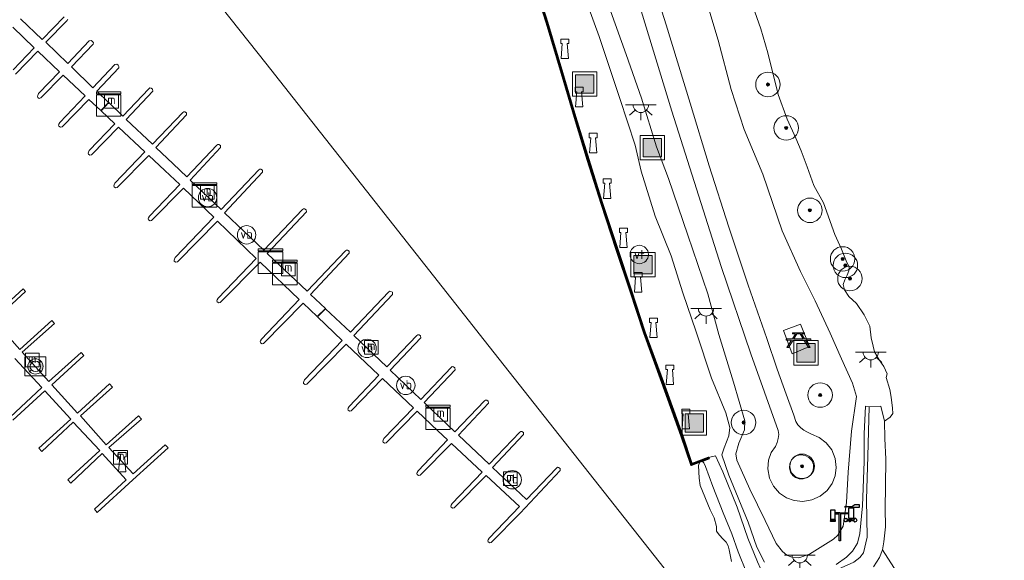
# Model space of a CAD drawing. Extents: x 196936 to 200438, y 361224 to 364196.
# Tile 113 of 256: x 198005 to 198165, y 363183 to 363271. Entities that reach past the tile are written whole.
import ezdxf
from ezdxf.enums import TextEntityAlignment as Align

# ---------------------------------------------------------------- set-up
doc = ezdxf.new("R2010")
doc.units = 0
for name, color, linetype, lineweight in [('B-ME-GK-KADEMUUR-GV', 150, 'Continuous', 35), ('B-ME-GR-BOOM-S', 90, 'Continuous', 25), ('B-ME-GR-GRAS-GV', 60, 'Continuous', 13), ('B-ME-GW-TALUD_KRUIN-G', 90, 'Continuous', 18), ('B-ME-GW-TALUD_TEEN-G', 90, 'Continuous', 18), ('B-ME-IE-MEUBILAIR_WATERWEGMEUBILAIR-S', 150, 'Continuous', 25), ('B-ME-IE-MEUBILAIR_WEGMEUBILAIR-S', 7, 'Continuous', 25), ('B-ME-KL-BRANDSTOF_LOCATIEPAAL-S', 40, 'Continuous', 25), ('B-ME-KW-KUNSTWERK_STEIGER-GV', 170, 'Continuous', 18), ('B-ME-OB-BEKLEDING_STEEN-GV', 30, 'Continuous', 18), ('B-ME-OB-BEKLEDING_STORTSTEEN-GV', 30, 'Continuous', 18), ('B-ME-OB-OEVERVOORZIENING-G', 7, 'Continuous', 18), ('B-ME-OG-WATER_HAVEN-GV', 170, 'Continuous', 18), ('B-ME-OG-WATER_RIVIER-GV', 130, 'Continuous', 18), ('B-ME-OG-WEG_PARKEERPLAATS_LAAD EN LOS-GV', 7, 'Continuous', 18), ('B-ME-VH-VERHARDING_STRAATBAKSTEEN-GV', 252, 'Continuous', 18), ('B-ME-VW-VERKEERSTEKEN_BORD-S', 7, 'Continuous', 25)]:
    doc.layers.add(name, color=color, linetype=linetype, lineweight=lineweight)
doc.styles.add('NLCS-ISO', font='NLCS-ISO.ttf')

# ---------------------------------------------------------------- blocks, each defined once
blk = doc.blocks.new('SIE-WEG_PICKNICKTAFEL-SO')
at = {"color": 0, "linetype": 'ByBlock', "lineweight": 18}
for points in [[(-0.89, -0.2), (-1.64, -1.4), (-1.88, -1.4), (-1.12, -0.2), (-2, -0.2), (-2, 0), (-1, 0), (-0.5, 0.8), (-1, 0.8), (-1, 1), (1, 1), (1, 0.8), (0.5, 0.8), (1, 0), (2, 0), (2, -0.2), (1.12, -0.2), (1.88, -1.4), (1.64, -1.4), (0.89, -0.2)], [(-0.76, 0), (0.76, 0), (0.26, 0.8), (-0.26, 0.8)]]:
    blk.add_lwpolyline(points, close=True, dxfattribs=at)
blk = doc.blocks.new('SGR-BOOM_01-SO')
at = {"linetype": 'ByBlock', "lineweight": 18}
h = blk.add_hatch(color=0, dxfattribs=at)
h.dxf.hatch_style = 1
edge = h.paths.add_edge_path()
edge.add_arc((0, 0), 0.25, 0, 360)
at = {"color": 0, "linetype": 'ByBlock', "lineweight": 18}
for radius in [2, 0.25]:
    blk.add_circle((0, 0), radius, dxfattribs=at)
blk = doc.blocks.new('SKL-DATA_KAST-SO')
at = {"color": 0, "linetype": 'ByBlock', "lineweight": 18}
for points in [[(-2, 2), (2, 2), (2, 1.68), (-2, 1.68)], [(-2, 1.52), (2, 1.52), (2, -2), (-2, -2)]]:
    blk.add_lwpolyline(points, close=True, dxfattribs=at)
blk = doc.blocks.new('SIE-WEERSTATION-SO')
for p, q in [((1.25, 0.83), (1.58, 0.83)), ((1.58, 0.9), (1.58, 1.16)), ((1.58, 0.57), (1.58, 0.83)), ((1.58, 0.83), (2.21, 0.83))]:
    blk.add_line(p, q)
for points in [[(1.84, 2.83), (1.84, 3.05), (1.03, 3.05), (1.03, 2.99), (0.76, 2.99), (0.9, 3.14), (1.04, 3.14), (1.04, 3.08), (1.97, 3.08), (2.45, 3.43), (3.12, 3.43), (3.12, 2.95), (1.94, 2.95), (1.94, 3.05), (1.89, 3.05), (1.89, 2.83)], [(0, 2.08), (-0.75, 2.08), (-0.75, 1.9), (-0.11, 1.9)], [(0.11, 1.9), (0.11, -2.5), (-0.11, -2.5), (-0.11, 1.9)], [(0, 2.08), (1.39, 2.08), (1.39, 1.9), (0.11, 1.9)], [(-0.81, 0.73), (-0.72, 0.63), (-1.55, 0.63), (-1.46, 0.73)], [(-0.82, 0.83), (-0.73, 0.73), (-1.54, 0.73), (-1.45, 0.83)], [(-0.83, 1.03), (-0.75, 0.93), (-1.53, 0.93), (-1.44, 1.03)], [(-0.83, 0.93), (-0.74, 0.83), (-1.53, 0.83), (-1.45, 0.93)], [(1.8, 0.9), (1.25, 0.9)], [(1.8, 1.16), (1.8, 0.9)], [(1.89, 1.16), (1.89, 0.9), (2.21, 0.9)]]:
    blk.add_lwpolyline(points)
for points in [[(-0.75, 2.5), (-1.52, 2.5), (-1.52, 1.03), (-0.75, 1.03)], [(1.39, 1.16), (2.3, 1.16), (2.3, 2.83), (1.39, 2.83)]]:
    blk.add_lwpolyline(points, close=True)
for radius in [0.301, 0.269]:
    blk.add_circle((0.95, 0.87), radius)
for centre, radius, start, end in [((1.44, 0.87), 0.331, 295.1403, 354.0594), ((1.44, 0.87), 0.331, 6.2443, 61.9052), ((2.51, 0.87), 0.301, 88.5175, 271.4825)]:
    blk.add_arc(centre, radius, start, end)
blk.add_ellipse((2.52, 0.87), major_axis=(0, 0.301), ratio=0.744681)
blk = doc.blocks.new('SIE-WATER_VERKLIKKER_TRANSPORTLEIDING-SO')
at = {"color": 0, "linetype": 'ByBlock', "lineweight": 18}
blk.add_circle((0, 0), 1.5, dxfattribs=at)
at = {"color": 0, "linetype": 'ByBlock', "lineweight": 18, "style": 'NLCS-ISO'}
blk.add_text('vt', height=1.5, dxfattribs=at).set_placement((0, 0), align=Align.MIDDLE_CENTER)
blk = doc.blocks.new('SIE-WEG_AFVALBAK-SO')
at = {"linetype": 'ByBlock', "lineweight": 18}
h = blk.add_hatch(color=0, dxfattribs=at)
h.dxf.hatch_style = 1
h.paths.add_polyline_path([(-1.5, -1.5), (1.5, -1.5), (1.5, 1.5), (-1.5, 1.5)])
at = {"color": 0, "linetype": 'ByBlock', "lineweight": 18}
for points in [[(-2, -2), (2, -2), (2, 2), (-2, 2)], [(-1.5, -1.5), (1.5, -1.5), (1.5, 1.5), (-1.5, 1.5)]]:
    blk.add_lwpolyline(points, close=True, dxfattribs=at)
blk = doc.blocks.new('SIE-WATER_BOLDER-SO')
at = {"color": 0, "linetype": 'ByBlock', "lineweight": 18}
blk.add_lwpolyline([(0.4, 0.87), (0.6, -1.59), (-0.6, -1.59), (-0.4, 0.87), (-0.65, 0.87), (-0.65, 1.59), (0.65, 1.59), (0.65, 0.87)], close=True, dxfattribs=at)
blk = doc.blocks.new('SIE-WATER_MEERPAAL-SO')
at = {"color": 0, "linetype": 'ByBlock', "lineweight": 18}
blk.add_lwpolyline([(-1.12, -1.12), (1.12, -1.12), (1.12, 1.12), (-1.12, 1.12)], close=True, dxfattribs=at)
at = {"color": 0, "linetype": 'ByBlock', "lineweight": 18, "style": 'NLCS-ISO'}
blk.add_text('m', height=1.5, dxfattribs=at).set_placement((0, 0.28), align=Align.MIDDLE_CENTER)
blk = doc.blocks.new('SKL-ET_OV_LICHTPUNT-SO')
at = {"color": 0, "linetype": 'ByBlock', "lineweight": 18}
for points in [[(-1.25, 0), (-2.5, 0)], [(1.25, 0), (2.5, 0)], [(-0.92, -0.85), (-1.83, -1.7)], [(0, -1.25), (0, -2.5)], [(0.92, -0.85), (1.83, -1.7)]]:
    blk.add_lwpolyline(points, dxfattribs=at)
blk.add_lwpolyline([(0, 0), (1.25, 0, -1), (-1.25, 0)], format="xyb", close=True, dxfattribs=at)
blk = doc.blocks.new('SOG-WATER_REDDINGSMIDDEL-SO')
at = {"linetype": 'ByBlock', "lineweight": 18}
h = blk.add_hatch(color=0, dxfattribs=at)
h.dxf.hatch_style = 1
h.paths.add_polyline_path([(1.25, 0, 0.187058), (0.92, 0.84), (0.63, 0.57, -0.187058), (0.85, 0, -0.187058), (0.63, -0.57), (0.92, -0.84, 0.187058)])
h.paths.add_polyline_path([(-0.63, 0.57), (-0.92, 0.84, 0.187058), (-1.25, 0, 0.187058), (-0.92, -0.84), (-0.63, -0.57, -0.187058), (-0.85, 0, -0.187058)])
at = {"color": 0, "linetype": 'ByBlock', "lineweight": 18}
blk.add_lwpolyline([(1.7, 1.55), (-1.7, 1.55), (-1.7, -1.55), (1.7, -1.55)], close=True, dxfattribs=at)
for points in [[(-0.63, 0.57), (-0.92, 0.84)], [(0.92, 0.84), (0.63, 0.57)], [(-0.63, -0.57), (-0.92, -0.84)], [(0.92, -0.84), (0.63, -0.57)]]:
    blk.add_lwpolyline(points, dxfattribs=at)
for radius in [1.25, 0.85]:
    blk.add_circle((0, 0), radius, dxfattribs=at)
blk = doc.blocks.new('SIE-WEG_PAAL_VERKEERSBORD-SO')
at = {"color": 0, "linetype": 'ByBlock', "lineweight": 18}
blk.add_circle((0, 0), 1.5, dxfattribs=at)
at = {"color": 0, "linetype": 'ByBlock', "lineweight": 18, "style": 'NLCS-ISO'}
blk.add_text('vb', height=1.5, dxfattribs=at).set_placement((0, 0.13), align=Align.MIDDLE_CENTER)

msp = doc.modelspace()

# ---------------------------------------------------------------- linework, layer by layer
at = {"layer": 'B-ME-GK-KADEMUUR-GV'}
msp.add_polyline3d([(198088.067, 363279.78, 14.906), (198090.874, 363270.941, 14.894), (198093.324, 363262.761, 14.894), (198095.431, 363255.562, 14.898), (198097.591, 363248.56, 14.914), (198099.777, 363241.526, 14.91), (198102.257, 363234.045, 14.902), (198104.504, 363227.266, 14.939), (198106.744, 363220.43, 14.894), (198109.702, 363212.333, 14.91), (198112.844, 363203.598, 14.91), (198114.398, 363198.984, 14.886), (198117.132, 363200.015, 14.939), (198117.202, 363199.827, 14.939), (198116.071, 363199.401, 14.474), (198115.717, 363199.268, 14.4), (198114.274, 363198.724, 14.4), (198112.656, 363203.532, 14.4), (198109.514, 363212.265, 14.4), (198106.554, 363220.364, 14.4), (198104.314, 363227.204, 14.4), (198102.067, 363233.983, 14.4), (198099.587, 363241.464, 14.4), (198097.399, 363248.5, 14.4), (198095.239, 363255.504, 14.4), (198093.132, 363262.705, 14.4), (198090.682, 363270.883, 14.4), (198087.877, 363279.716, 14.4)], dxfattribs=at)
at = {"layer": 'B-ME-GR-GRAS-GV'}
for points in [[(198104.956, 363276.817, 16.12), (198111.152, 363256.47, 16.152), (198119.18, 363231.127, 16.143), (198124.009, 363216.931, 16.129), (198128.442, 363204.415, 16.116), (198128.551, 363203.762, 16.103), (198128.464, 363203.069, 16.085), (198128.322, 363202.448, 16.094), (198128.018, 363201.815, 16.085), (198127.3, 363200.828, 16.078), (198126.874, 363199.559, 16.077), (198126.766, 363198.123, 16.078), (198127.048, 363196.649, 16.079), (198127.716, 363195.296, 16.082), (198128.689, 363194.199, 16.086), (198129.832, 363193.433, 16.09), (198131.066, 363192.983, 16.094), (198132.468, 363192.835, 16.099), (198133.936, 363193.063, 16.104), (198135.315, 363193.684, 16.108), (198136.459, 363194.631, 16.111), (198137.278, 363195.779, 16.113), (198137.759, 363197.001, 16.114), (198137.943, 363198.365, 16.114), (198137.767, 363199.82, 16.112), (198137.197, 363201.218, 16.109), (198136.28, 363202.406, 16.106), (198135.134, 363203.277, 16.102), (198133.901, 363203.8, 16.097), (198133.114, 363204.155, 16.137), (198132.67, 363204.435, 16.133), (198132.179, 363204.848, 16.137), (198131.695, 363205.325, 16.151), (198131.345, 363205.849, 16.164), (198130.996, 363206.884, 16.182), (198129.764, 363210.301, 16.205), (198128.297, 363214.386, 16.209), (198126.626, 363219.393, 16.254), (198123.566, 363228.092, 16.232), (198120.412, 363237.57, 16.205), (198117.195, 363247.568, 16.196), (198114.101, 363257.774, 16.187), (198110.184, 363270.578, 16.218), (198106.944, 363280.898, 16.187)], [(198125.075, 363182.951, 15.227), (198123.517, 363186.834, 15.276), (198121.758, 363191.912, 15.243), (198119.438, 363197.647, 15.239), (198118.277, 363200.28, 15.194), (198117.132, 363200.015, 14.939), (198114.398, 363198.984, 14.886), (198112.844, 363203.598, 14.91), (198109.702, 363212.333, 14.91), (198106.744, 363220.43, 14.894), (198104.504, 363227.266, 14.939), (198102.257, 363234.045, 14.902), (198099.777, 363241.526, 14.91), (198097.591, 363248.56, 14.914), (198095.431, 363255.562, 14.898), (198093.324, 363262.761, 14.894), (198090.874, 363270.941, 14.894), (198088.067, 363279.78, 14.906)], [(198096.416, 363276.614, 15.345), (198099.274, 363268.647, 15.313), (198102.652, 363258.536, 15.419), (198105.15, 363250.965, 15.469), (198106.132, 363246.687, 15.444), (198108.397, 363239.35, 15.428), (198111.033, 363232.874, 15.444), (198112.939, 363226.87, 15.44), (198115.089, 363220.484, 15.407), (198117.619, 363212.938, 15.415), (198119.922, 363207.293, 15.448), (198120.611, 363204.866, 15.477), (198120.411, 363203.516, 15.473), (198119.671, 363201.59, 15.374), (198119.288, 363200.41, 15.35), (198120.426, 363197.136, 15.321), (198123.551, 363189.427, 15.296), (198124.972, 363185.386, 15.288), (198126.212, 363182.918, 15.276)], [(198126.212, 363182.918, 15.276), (198124.972, 363185.386, 15.288), (198123.551, 363189.427, 15.296), (198120.426, 363197.136, 15.321), (198119.288, 363200.41, 15.35), (198119.671, 363201.59, 15.374), (198120.411, 363203.516, 15.473), (198120.611, 363204.866, 15.477), (198119.922, 363207.293, 15.448), (198117.619, 363212.938, 15.415), (198115.089, 363220.484, 15.407), (198112.939, 363226.87, 15.44), (198111.033, 363232.874, 15.444), (198108.397, 363239.35, 15.428), (198106.132, 363246.687, 15.444), (198105.15, 363250.965, 15.469), (198102.652, 363258.536, 15.419), (198099.274, 363268.647, 15.313), (198096.416, 363276.614, 15.345)], [(198123.732, 363275.383, 14.4), (198125.62, 363269.937, 14.4), (198126.761, 363265.99, 14.4), (198128.482, 363259.219, 14.4), (198129.936, 363255.203, 14.4), (198131.359, 363252.098, 14.4), (198132.239, 363250.027, 14.4), (198133.194, 363247.39, 14.4), (198134.304, 363244.354, 14.4), (198135.852, 363241.554, 14.4), (198137.687, 363236.378, 14.4), (198138.786, 363233.958, 14.4), (198139.659, 363231.829, 14.4), (198140.065, 363231.105, 14.4), (198140.011, 363230.439, 14.4), (198139.743, 363229.712, 14.4), (198139.361, 363228.999, 14.4), (198139.054, 363228.189, 14.4), (198139.298, 363227.339, 14.4), (198139.981, 363226.259, 14.4), (198141.215, 363225.137, 14.4), (198142.502, 363223.278, 14.4), (198143.411, 363221.437, 14.4), (198143.64, 363219.536, 14.4), (198143.966, 363218.178, 14.4), (198144.195, 363217.213, 14.4), (198144.914, 363215.952, 14.4), (198145.68, 363214.832, 14.4), (198146.233, 363213.65, 14.4), (198146.096, 363213.024, 14.4), (198146.67, 363211.079, 14.4), (198146.895, 363209.851, 14.4), (198147.106, 363208.04, 14.4), (198147.145, 363207.186, 14.4), (198146.744, 363206.564, 14.4), (198145.786, 363205.924, 14.4), (198145.221, 363208.354, 14.635), (198143.306, 363208.273, 15.309), (198142.7, 363208.343, 15.251), (198142.487, 363203.864, 15.3), (198142.504, 363199.356, 15.3), (198142.204, 363192.109, 15.255), (198141.779, 363187.569, 15.255), (198141.41, 363186.035, 15.255), (198140.602, 363184.733, 15.247), (198139.625, 363183.715, 15.263), (198137.928, 363182.553, 15.251)], [(198101.14, 363272.872, 15.768), (198103.685, 363265.715, 15.871), (198106.18, 363258.624, 15.895), (198108.656, 363250.687, 15.924), (198110.603, 363245.505, 15.928), (198113.731, 363236.26, 15.944), (198116.997, 363226.705, 16.002), (198118.819, 363220.078, 15.916), (198121.18, 363212.291, 15.879), (198123.014, 363205.983, 15.928), (198123.005, 363204.524, 15.94), (198122.057, 363202.336, 15.887), (198121.545, 363200.589, 15.854), (198121.71, 363199.575, 15.875), (198123.829, 363194.839, 15.895), (198126.34, 363189.731, 15.985), (198128.141, 363185.941, 16.006), (198129.146, 363184.645, 16.006), (198129.861, 363184.059, 16.01), (198130.777, 363183.68, 16.002), (198131.82, 363183.607, 16.006), (198133.589, 363184.202, 16.014), (198137.492, 363186.661, 16.026), (198138.219, 363187.329, 15.994), (198139.047, 363188.802, 15.944), (198139.59, 363192.648, 15.936), (198139.894, 363197.605, 15.944), (198140.447, 363204.312, 15.953), (198141.215, 363209.941, 15.858), (198140.581, 363212.095, 15.887), (198138.777, 363216.09, 15.92), (198136.969, 363220.291, 15.94), (198134.48, 363225.571, 16.084), (198132.098, 363230.311, 16.067), (198129.142, 363236.993, 15.985), (198125.981, 363246.214, 16.002), (198122.901, 363253.525, 16.059), (198120.801, 363260.041, 16.043), (198118.685, 363268.049, 15.977), (198116.836, 363274.241, 15.994)], [(198116.836, 363274.241, 15.994), (198118.685, 363268.049, 15.977), (198120.801, 363260.041, 16.043), (198122.901, 363253.525, 16.059), (198125.981, 363246.214, 16.002), (198129.142, 363236.993, 15.985), (198132.098, 363230.311, 16.067), (198134.48, 363225.571, 16.084), (198136.969, 363220.291, 15.94), (198138.777, 363216.09, 15.92), (198140.581, 363212.095, 15.887), (198141.215, 363209.941, 15.858), (198140.447, 363204.312, 15.953), (198139.894, 363197.605, 15.944), (198139.59, 363192.648, 15.936), (198139.047, 363188.802, 15.944), (198138.219, 363187.329, 15.994), (198137.492, 363186.661, 16.026), (198133.589, 363184.202, 16.014), (198131.82, 363183.607, 16.006), (198130.777, 363183.68, 16.002), (198129.861, 363184.059, 16.01), (198129.146, 363184.645, 16.006), (198128.141, 363185.941, 16.006), (198126.34, 363189.731, 15.985), (198123.829, 363194.839, 15.895), (198121.71, 363199.575, 15.875), (198121.545, 363200.589, 15.854), (198122.057, 363202.336, 15.887), (198123.005, 363204.524, 15.94), (198123.014, 363205.983, 15.928), (198121.18, 363212.291, 15.879), (198118.819, 363220.078, 15.916), (198116.997, 363226.705, 16.002), (198113.731, 363236.26, 15.944), (198110.603, 363245.505, 15.928), (198108.656, 363250.687, 15.924), (198106.18, 363258.624, 15.895), (198103.685, 363265.715, 15.871), (198101.14, 363272.872, 15.768)], [(198137.928, 363182.553, 15.251), (198139.625, 363183.715, 15.263), (198140.602, 363184.733, 15.247), (198141.41, 363186.035, 15.255), (198141.779, 363187.569, 15.255), (198142.204, 363192.109, 15.255), (198142.504, 363199.356, 15.3), (198142.487, 363203.864, 15.3), (198142.7, 363208.343, 15.251), (198143.306, 363208.273, 15.309), (198143.078, 363200.197, 15.284), (198142.858, 363193.115, 15.259), (198142.992, 363186.983, 15.19), (198142.378, 363184.427, 15.161), (198141.783, 363183.654, 15.136), (198140.81, 363182.899, 15.12)]]:
    msp.add_polyline3d(points, dxfattribs=at)
for points in [[(198129.362, 363220.695, 16.209), (198130.732, 363216.918, 16.242), (198133.575, 363218.083, 16.205), (198132.133, 363221.753, 16.185)], [(198133.237, 363196.716, 16.221), (198132.56, 363196.487, 16.226), (198131.882, 363196.505, 16.226), (198131.311, 363196.715, 16.224), (198130.861, 363197.057, 16.219), (198130.494, 363197.574, 16.211), (198130.301, 363198.241, 16.201), (198130.356, 363198.956, 16.19), (198130.649, 363199.586, 16.18), (198131.092, 363200.041, 16.172), (198131.588, 363200.31, 16.168), (198132.185, 363200.43, 16.165), (198132.858, 363200.344, 16.166), (198133.492, 363200.014, 16.17), (198133.963, 363199.487, 16.178), (198134.21, 363198.877, 16.187), (198134.251, 363198.296, 16.196), (198134.121, 363197.728, 16.205), (198133.784, 363197.164, 16.214)]]:
    msp.add_polyline3d(points, close=True, dxfattribs=at)
at = {"layer": 'B-ME-GW-TALUD_KRUIN-G'}
for points in [[(198116.836, 363274.241, 15.994), (198118.685, 363268.049, 15.977), (198120.801, 363260.041, 16.043), (198122.901, 363253.525, 16.059), (198125.981, 363246.214, 16.002), (198129.142, 363236.993, 15.985), (198132.098, 363230.311, 16.067), (198134.48, 363225.571, 16.084), (198136.969, 363220.291, 15.94), (198138.777, 363216.09, 15.92), (198140.581, 363212.095, 15.887), (198141.215, 363209.941, 15.858), (198140.447, 363204.312, 15.953), (198139.894, 363197.605, 15.944), (198139.59, 363192.648, 15.936), (198139.047, 363188.802, 15.944), (198138.219, 363187.329, 15.994), (198137.492, 363186.661, 16.026), (198133.589, 363184.202, 16.014), (198131.82, 363183.607, 16.006), (198130.777, 363183.68, 16.002), (198129.861, 363184.059, 16.01), (198129.146, 363184.645, 16.006), (198128.141, 363185.941, 16.006), (198126.34, 363189.731, 15.985), (198123.829, 363194.839, 15.895), (198121.71, 363199.575, 15.875), (198121.545, 363200.589, 15.854), (198122.057, 363202.336, 15.887), (198123.005, 363204.524, 15.94), (198123.014, 363205.983, 15.928), (198121.18, 363212.291, 15.879), (198118.819, 363220.078, 15.916), (198116.997, 363226.705, 16.002), (198113.731, 363236.26, 15.944), (198110.603, 363245.505, 15.928), (198108.656, 363250.687, 15.924), (198106.18, 363258.624, 15.895), (198103.685, 363265.715, 15.871), (198101.14, 363272.872, 15.768)], [(198142.7, 363208.343, 15.251), (198143.306, 363208.273, 15.309), (198143.078, 363200.197, 15.284), (198142.858, 363193.115, 15.259), (198142.992, 363186.983, 15.19), (198142.378, 363184.427, 15.161), (198141.783, 363183.654, 15.136), (198140.81, 363182.899, 15.12), (198134.582, 363180.143, 15.198), (198131.808, 363179.03, 15.161), (198130.454, 363178.967, 15.144), (198129.154, 363179.101, 15.149), (198127.845, 363179.851, 15.149), (198126.639, 363180.735, 15.161), (198125.611, 363181.859, 15.181), (198125.075, 363182.951, 15.227), (198123.517, 363186.834, 15.276), (198121.758, 363191.912, 15.243), (198119.438, 363197.647, 15.239), (198118.277, 363200.28, 15.194), (198117.132, 363200.015, 14.939)]]:
    msp.add_polyline3d(points, dxfattribs=at)
at = {"layer": 'B-ME-GW-TALUD_TEEN-G'}
for points in [[(198126.212, 363182.918, 15.276), (198124.972, 363185.386, 15.288), (198123.551, 363189.427, 15.296), (198120.426, 363197.136, 15.321), (198119.288, 363200.41, 15.35), (198119.671, 363201.59, 15.374), (198120.411, 363203.516, 15.473), (198120.611, 363204.866, 15.477), (198119.922, 363207.293, 15.448), (198117.619, 363212.938, 15.415), (198115.089, 363220.484, 15.407), (198112.939, 363226.87, 15.44), (198111.033, 363232.874, 15.444), (198108.397, 363239.35, 15.428), (198106.132, 363246.687, 15.444), (198105.15, 363250.965, 15.469), (198102.652, 363258.536, 15.419), (198099.274, 363268.647, 15.313), (198096.416, 363276.614, 15.345)], [(198142.7, 363208.343, 15.251), (198142.487, 363203.864, 15.3), (198142.504, 363199.356, 15.3), (198142.204, 363192.109, 15.255), (198141.779, 363187.569, 15.255), (198141.41, 363186.035, 15.255), (198140.602, 363184.733, 15.247), (198139.625, 363183.715, 15.263), (198137.928, 363182.553, 15.251)], [(198142.707, 363180.564, 14.4), (198138.462, 363178.727, 14.493), (198132.377, 363176.828, 14.509), (198130.187, 363176.781, 14.505), (198128.254, 363176.79, 14.509), (198127.01, 363177.386, 14.509), (198125.273, 363178.484, 14.501), (198124.412, 363179.325, 14.501), (198123.278, 363181.256, 14.505), (198121.94, 363184.59, 14.509), (198120.904, 363187.534, 14.509), (198119.523, 363190.99, 14.501), (198117.832, 363195.247, 14.48), (198116.602, 363198.509, 14.489), (198116.329, 363199.129, 14.476), (198116.071, 363199.401, 14.474)]]:
    msp.add_polyline3d(points, dxfattribs=at)
at = {"layer": 'B-ME-KW-KUNSTWERK_STEIGER-GV'}
for points in [[(198004.925, 363271.549, 14.871), (198008.496, 363268.194, 14.866), (198012.084, 363271.881, 14.877)], [(198003.769, 363263.234, 14.935), (198007.194, 363266.821, 14.902), (198003.672, 363270.192, 14.913)], [(198012.651, 363271.483, 14.877), (198012.537, 363271.297, 14.877), (198009.075, 363267.739, 14.866), (198012.648, 363264.257, 14.869), (198016.129, 363267.958, 14.871), (198016.484, 363268.04, 14.871), (198016.681, 363267.87, 14.869), (198016.832, 363267.633, 14.869), (198016.79, 363267.439, 14.866), (198013.233, 363263.711, 14.856), (198016.724, 363260.293, 14.851), (198020.31, 363264.108, 14.851), (198020.661, 363264.155, 14.851), (198020.842, 363264.005, 14.818), (198020.993, 363263.768, 14.815), (198020.966, 363263.553, 14.81), (198017.365, 363259.758, 14.82), (198019.293, 363257.916, 14.858), (198018.038, 363256.59, 14.9), (198016.09, 363258.415, 14.91), (198011.712, 363253.963, 14.929), (198011.466, 363253.902, 14.929), (198011.212, 363254.062, 14.929), (198011.163, 363254.252, 14.931), (198011.217, 363254.391, 14.931), (198011.361, 363254.666, 14.929), (198015.486, 363258.986, 14.889), (198011.903, 363262.369, 14.913), (198008.241, 363258.645, 14.929), (198007.995, 363258.584, 14.929), (198007.741, 363258.744, 14.929), (198007.692, 363258.934, 14.931), (198007.746, 363259.073, 14.931), (198007.89, 363259.348, 14.929), (198011.309, 363262.929, 14.896), (198007.784, 363266.257, 14.919), (198004.12, 363262.531, 14.935)], [(198000.142, 363222.804, 14.771), (198005.356, 363227.529, 14.783), (198005.752, 363227.061, 14.788), (198000.594, 363222.347, 14.768), (198004.816, 363217.615, 14.771), (198010.065, 363222.335, 14.765), (198010.461, 363221.867, 14.768), (198005.216, 363217.182, 14.771), (198009.561, 363212.416, 14.765), (198014.806, 363217.101, 14.768), (198015.253, 363216.608, 14.771), (198010.055, 363211.863, 14.765), (198014.254, 363207.242, 14.765), (198019.437, 363212.008, 14.776), (198019.951, 363211.47, 14.768), (198014.706, 363206.785, 14.765), (198018.927, 363202.054, 14.771), (198024.181, 363206.811, 14.791), (198024.675, 363206.257, 14.783), (198019.363, 363201.618, 14.781), (198023.312, 363197.319, 14.799), (198028.526, 363202.044, 14.781), (198029.029, 363201.563, 14.788), (198023.267, 363196.336, 14.793), (198017.444, 363191.028, 14.778), (198017.01, 363191.573, 14.771), (198022.187, 363196.338, 14.789), (198018.263, 363200.66, 14.771), (198013.162, 363195.789, 14.773), (198012.655, 363196.331, 14.781), (198017.868, 363201.133, 14.761), (198013.538, 363205.765, 14.755), (198008.398, 363200.965, 14.758), (198007.909, 363201.525, 14.766), (198013.124, 363206.256, 14.755), (198008.901, 363210.856, 14.755), (198003.706, 363206.108, 14.761)], [(198003.255, 363206.598, 14.758), (198008.395, 363211.398, 14.755), (198004.041, 363216.156, 14.761)]]:
    msp.add_polyline3d(points, dxfattribs=at)
for points in [[(198026.513, 363259.764, 14.936), (198022.185, 363255.156, 14.96), (198026.464, 363251.095, 14.91), (198031.397, 363256.275, 14.942), (198031.559, 363256.401, 14.944), (198031.739, 363256.378, 14.947), (198031.994, 363256.218, 14.947), (198032.025, 363255.885, 14.947), (198027.026, 363250.562, 14.975), (198029.823, 363247.907, 14.957), (198032.051, 363245.792, 14.943), (198036.944, 363250.929, 14.975), (198037.106, 363251.055, 14.977), (198037.286, 363251.032, 14.98), (198037.541, 363250.872, 14.98), (198037.572, 363250.539, 14.98), (198032.613, 363245.259, 15.007), (198037.64, 363240.459, 14.894), (198043.793, 363246.919, 14.934), (198043.955, 363247.045, 14.936), (198044.135, 363247.022, 14.939), (198044.39, 363246.862, 14.939), (198044.421, 363246.529, 14.939), (198038.21, 363239.916, 14.973), (198044.595, 363233.819, 14.875), (198050.919, 363240.459, 14.916), (198051.081, 363240.585, 14.918), (198051.261, 363240.562, 14.921), (198051.516, 363240.402, 14.921), (198051.547, 363240.069, 14.921), (198045.168, 363233.277, 14.956), (198051.659, 363227.133, 14.86), (198057.917, 363233.704, 14.901), (198058.079, 363233.83, 14.903), (198058.259, 363233.807, 14.906), (198058.514, 363233.647, 14.906), (198058.545, 363233.314, 14.906), (198052.232, 363226.592, 14.941), (198054.654, 363224.3, 14.911), (198053.326, 363222.974, 14.904), (198051.027, 363225.163, 14.913), (198044.58, 363218.607, 14.942), (198044.334, 363218.546, 14.942), (198044.08, 363218.706, 14.942), (198044.031, 363218.896, 14.944), (198044.085, 363219.035, 14.944), (198044.229, 363219.31, 14.942), (198050.394, 363225.766, 14.882), (198043.989, 363231.866, 14.908), (198037.496, 363225.263, 14.937), (198037.25, 363225.202, 14.937), (198036.996, 363225.362, 14.937), (198036.947, 363225.552, 14.939), (198037.001, 363225.691, 14.939), (198037.145, 363225.966, 14.937), (198043.36, 363232.475, 14.877), (198037.075, 363238.57, 14.903), (198030.521, 363231.905, 14.932), (198030.275, 363231.844, 14.932), (198030.021, 363232.004, 14.932), (198029.972, 363232.194, 14.934), (198030.026, 363232.333, 14.934), (198030.17, 363232.608, 14.932), (198036.446, 363239.18, 14.871), (198031.526, 363243.952, 14.912), (198026.302, 363238.64, 14.935), (198026.056, 363238.579, 14.935), (198025.802, 363238.739, 14.935), (198025.753, 363238.929, 14.937), (198025.807, 363239.068, 14.937), (198025.951, 363239.343, 14.935), (198030.908, 363244.534, 14.887), (198028.471, 363246.817, 14.898), (198025.846, 363249.276, 14.909), (198020.688, 363244.031, 14.932), (198020.442, 363243.97, 14.932), (198020.188, 363244.13, 14.932), (198020.139, 363244.32, 14.934), (198020.193, 363244.459, 14.934), (198020.337, 363244.734, 14.932), (198025.227, 363249.855, 14.885), (198020.94, 363253.872, 14.909), (198016.512, 363249.369, 14.929), (198016.266, 363249.308, 14.929), (198016.012, 363249.468, 14.929), (198015.963, 363249.658, 14.931), (198016.017, 363249.797, 14.931), (198016.161, 363250.072, 14.929), (198020.333, 363254.441, 14.889), (198018.075, 363256.556, 14.9), (198019.329, 363257.882, 14.858), (198021.628, 363255.685, 14.903), (198025.885, 363260.154, 14.931), (198026.047, 363260.28, 14.933), (198026.227, 363260.257, 14.936), (198026.482, 363260.097, 14.936)], [(198065.603, 363226.606, 14.906), (198059.303, 363219.898, 14.941), (198064.676, 363214.764, 14.869), (198069.57, 363219.903, 14.901), (198069.732, 363220.029, 14.903), (198069.912, 363220.006, 14.906), (198070.167, 363219.846, 14.906), (198070.198, 363219.513, 14.906), (198065.236, 363214.229, 14.933), (198070.204, 363209.482, 14.862), (198075.171, 363214.697, 14.895), (198075.333, 363214.823, 14.897), (198075.513, 363214.8, 14.9), (198075.768, 363214.64, 14.9), (198075.799, 363214.307, 14.9), (198070.764, 363208.946, 14.928), (198075.775, 363204.158, 14.858), (198080.612, 363209.236, 14.89), (198080.774, 363209.362, 14.892), (198080.954, 363209.339, 14.895), (198081.209, 363209.179, 14.895), (198081.24, 363208.846, 14.895), (198076.335, 363203.623, 14.922), (198081.344, 363198.884, 14.844), (198086.334, 363204.123, 14.877), (198086.496, 363204.249, 14.879), (198086.676, 363204.226, 14.882), (198086.931, 363204.066, 14.882), (198086.962, 363203.733, 14.882), (198081.908, 363198.351, 14.91), (198087.424, 363193.134, 14.848), (198092.311, 363198.265, 14.88), (198092.473, 363198.391, 14.882), (198092.653, 363198.368, 14.885), (198092.908, 363198.208, 14.885), (198092.939, 363197.875, 14.885), (198086.409, 363190.922, 14.921), (198081.687, 363186.12, 14.942), (198081.441, 363186.059, 14.942), (198081.187, 363186.219, 14.942), (198081.138, 363186.409, 14.944), (198081.192, 363186.548, 14.944), (198081.336, 363186.823, 14.942), (198086.281, 363191.989, 14.848), (198080.84, 363197.046, 14.917), (198075.648, 363191.766, 14.94), (198075.402, 363191.705, 14.94), (198075.148, 363191.865, 14.94), (198075.099, 363192.055, 14.942), (198075.153, 363192.194, 14.942), (198075.297, 363192.469, 14.94), (198080.219, 363197.623, 14.892), (198075.195, 363202.293, 14.917), (198070.101, 363197.113, 14.94), (198069.855, 363197.052, 14.94), (198069.601, 363197.212, 14.94), (198069.552, 363197.402, 14.942), (198069.606, 363197.541, 14.942), (198069.75, 363197.816, 14.94), (198074.575, 363202.869, 14.893), (198072.97, 363204.361, 14.848), (198069.611, 363207.539, 14.917), (198064.545, 363202.387, 14.94), (198064.299, 363202.326, 14.94), (198064.045, 363202.486, 14.94), (198063.996, 363202.676, 14.942), (198064.05, 363202.815, 14.942), (198064.194, 363203.09, 14.94), (198068.997, 363208.12, 14.894), (198063.967, 363212.878, 14.889), (198058.856, 363207.623, 14.94), (198058.61, 363207.562, 14.94), (198058.356, 363207.722, 14.94), (198058.307, 363207.912, 14.942), (198058.361, 363208.051, 14.942), (198058.505, 363208.326, 14.94), (198063.381, 363213.432, 14.892), (198058.041, 363218.484, 14.916), (198051.606, 363211.94, 14.945), (198051.36, 363211.879, 14.945), (198051.106, 363212.039, 14.945), (198051.057, 363212.229, 14.947), (198051.111, 363212.368, 14.947), (198051.255, 363212.643, 14.945), (198057.408, 363219.087, 14.886), (198053.362, 363222.94, 14.903), (198054.69, 363224.265, 14.911), (198058.731, 363220.44, 14.86), (198064.975, 363226.996, 14.901), (198065.137, 363227.122, 14.903), (198065.317, 363227.099, 14.906), (198065.572, 363226.939, 14.906)]]:
    msp.add_polyline3d(points, close=True, dxfattribs=at)
at = {"layer": 'B-ME-OB-BEKLEDING_STEEN-GV'}
for points in [[(198140.81, 363182.899, 15.12), (198141.783, 363183.654, 15.136), (198142.378, 363184.427, 15.161), (198142.992, 363186.983, 15.19), (198142.858, 363193.115, 15.259), (198143.078, 363200.197, 15.284), (198143.306, 363208.273, 15.309), (198145.221, 363208.354, 14.635), (198145.786, 363205.924, 14.4), (198145.866, 363203.076, 14.4), (198146.028, 363199.72, 14.4), (198145.97, 363195.309, 14.4), (198145.923, 363191.687, 14.4), (198145.956, 363188.698, 14.4), (198145.676, 363186.247, 14.4), (198145.484, 363184.954, 14.4), (198144.971, 363183.673, 14.4), (198144.019, 363182.155, 14.4)], [(198123.278, 363181.256, 14.505), (198121.94, 363184.59, 14.509), (198120.904, 363187.534, 14.509), (198119.523, 363190.99, 14.501), (198117.832, 363195.247, 14.48), (198116.602, 363198.509, 14.489), (198116.329, 363199.129, 14.476), (198116.071, 363199.401, 14.474), (198117.202, 363199.827, 14.939), (198117.132, 363200.015, 14.939), (198118.277, 363200.28, 15.194), (198119.438, 363197.647, 15.239), (198121.758, 363191.912, 15.243), (198123.517, 363186.834, 15.276), (198125.075, 363182.951, 15.227)]]:
    msp.add_polyline3d(points, dxfattribs=at)
at = {"layer": 'B-ME-OB-BEKLEDING_STORTSTEEN-GV'}
msp.add_polyline3d([(198120.88, 363183.029, 14.4), (198120.504, 363184.919, 14.4), (198120.321, 363185.557, 14.4), (198119.991, 363186.184, 14.4), (198119.498, 363186.685, 14.4), (198118.854, 363187.38, 14.4), (198118.433, 363187.989, 14.4), (198118.413, 363188.753, 14.4), (198118.036, 363190.175, 14.4), (198117.407, 363191.454, 14.4), (198115.741, 363195.409, 14.4), (198115.598, 363196.597, 14.4), (198115.493, 363198.688, 14.4), (198115.717, 363199.268, 14.4), (198116.071, 363199.401, 14.474), (198116.329, 363199.129, 14.476), (198116.602, 363198.509, 14.489), (198117.832, 363195.247, 14.48), (198119.523, 363190.99, 14.501), (198120.904, 363187.534, 14.509), (198121.94, 363184.59, 14.509), (198123.278, 363181.256, 14.505)], dxfattribs=at)
at = {"layer": 'B-ME-OB-OEVERVOORZIENING-G'}
for points in [[(198115.717, 363199.268, 14.4), (198114.274, 363198.724, 14.4), (198112.656, 363203.532, 14.4), (198109.514, 363212.265, 14.4), (198106.554, 363220.364, 14.4), (198104.314, 363227.204, 14.4), (198102.067, 363233.983, 14.4), (198099.587, 363241.464, 14.4), (198097.399, 363248.5, 14.4), (198095.239, 363255.504, 14.4), (198093.132, 363262.705, 14.4), (198090.682, 363270.883, 14.4), (198087.877, 363279.716, 14.4)], [(198115.717, 363199.268, 14.4), (198116.071, 363199.401, 14.474), (198117.202, 363199.827, 14.939), (198117.132, 363200.015, 14.939), (198114.398, 363198.984, 14.886), (198112.844, 363203.598, 14.91), (198109.702, 363212.333, 14.91), (198106.744, 363220.43, 14.894), (198104.504, 363227.266, 14.939), (198102.257, 363234.045, 14.902), (198099.777, 363241.526, 14.91), (198097.591, 363248.56, 14.914), (198095.431, 363255.562, 14.898), (198093.324, 363262.761, 14.894), (198090.874, 363270.941, 14.894), (198088.067, 363279.78, 14.906)], [(198123.732, 363275.383, 14.4), (198125.62, 363269.937, 14.4), (198126.761, 363265.99, 14.4), (198128.482, 363259.219, 14.4), (198129.936, 363255.203, 14.4), (198131.359, 363252.098, 14.4), (198132.239, 363250.027, 14.4), (198133.194, 363247.39, 14.4), (198134.304, 363244.354, 14.4), (198135.852, 363241.554, 14.4), (198137.687, 363236.378, 14.4), (198138.786, 363233.958, 14.4), (198139.659, 363231.829, 14.4), (198140.065, 363231.105, 14.4), (198140.011, 363230.439, 14.4), (198139.743, 363229.712, 14.4), (198139.361, 363228.999, 14.4), (198139.054, 363228.189, 14.4), (198139.298, 363227.339, 14.4), (198139.981, 363226.259, 14.4), (198141.215, 363225.137, 14.4), (198142.502, 363223.278, 14.4), (198143.411, 363221.437, 14.4), (198143.64, 363219.536, 14.4), (198143.966, 363218.178, 14.4), (198144.195, 363217.213, 14.4), (198144.914, 363215.952, 14.4), (198145.68, 363214.832, 14.4), (198146.233, 363213.65, 14.4), (198146.096, 363213.024, 14.4), (198146.67, 363211.079, 14.4), (198146.895, 363209.851, 14.4), (198147.106, 363208.04, 14.4), (198147.145, 363207.186, 14.4), (198146.744, 363206.564, 14.4), (198145.786, 363205.924, 14.4), (198145.866, 363203.076, 14.4), (198146.028, 363199.72, 14.4), (198145.97, 363195.309, 14.4), (198145.923, 363191.687, 14.4), (198145.956, 363188.698, 14.4), (198145.676, 363186.247, 14.4), (198145.484, 363184.954, 14.4)], [(198120.88, 363183.029, 14.4), (198120.504, 363184.919, 14.4), (198120.321, 363185.557, 14.4), (198119.991, 363186.184, 14.4), (198119.498, 363186.685, 14.4), (198118.854, 363187.38, 14.4), (198118.433, 363187.989, 14.4), (198118.413, 363188.753, 14.4), (198118.036, 363190.175, 14.4), (198117.407, 363191.454, 14.4), (198115.741, 363195.409, 14.4), (198115.598, 363196.597, 14.4), (198115.493, 363198.688, 14.4), (198115.717, 363199.268, 14.4)], [(198145.484, 363184.954, 14.4), (198144.971, 363183.673, 14.4), (198144.019, 363182.155, 14.4)]]:
    msp.add_polyline3d(points, dxfattribs=at)
at = {"layer": 'B-ME-OG-WATER_HAVEN-GV'}
for points in [[(197997.915, 363303.613, 14.4), (198007.304, 363311.527, 14.4), (198007.589, 363311.767, 14.4), (198026.614, 363287.482, 14.4), (198024.379, 363284.965, 14.4), (198023.288, 363283.796, 14.4), (198022.507, 363282.351, 14.4), (198022.258, 363281.384, 14.4), (198022.352, 363279.393, 14.4), (198022.897, 363277.818, 14.4), (198023.468, 363276.874, 14.4), (198024.651, 363275.89, 14.4), (198026.004, 363275.103, 14.4), (198027.709, 363274.942, 14.4), (198028.802, 363275.113, 14.4), (198030.878, 363276.177, 14.4), (198032.403, 363277.618, 14.4), (198033.424, 363278.897, 14.4), (198044.935, 363264.316, 14.4), (198065.82, 363237.816, 14.4), (198078.724, 363221.441, 14.4), (198079.742, 363220.149, 14.4), (198140.871, 363142.67, 14.4)], [(198140.871, 363142.67, 14.4), (198079.742, 363220.149, 14.4), (198078.724, 363221.441, 14.4), (198065.82, 363237.816, 14.4), (198044.935, 363264.316, 14.4), (198033.424, 363278.897, 14.4)], [(198087.877, 363279.716, 14.4), (198090.682, 363270.883, 14.4), (198093.132, 363262.705, 14.4), (198095.239, 363255.504, 14.4), (198097.399, 363248.5, 14.4), (198099.587, 363241.464, 14.4), (198102.067, 363233.983, 14.4), (198104.314, 363227.204, 14.4), (198106.554, 363220.364, 14.4), (198109.514, 363212.265, 14.4), (198112.656, 363203.532, 14.4), (198114.274, 363198.724, 14.4), (198115.717, 363199.268, 14.4), (198115.493, 363198.688, 14.4), (198115.598, 363196.597, 14.4), (198115.741, 363195.409, 14.4), (198117.407, 363191.454, 14.4), (198118.036, 363190.175, 14.4), (198118.413, 363188.753, 14.4), (198118.433, 363187.989, 14.4), (198118.854, 363187.38, 14.4), (198119.498, 363186.685, 14.4), (198119.991, 363186.184, 14.4), (198120.321, 363185.557, 14.4), (198120.504, 363184.919, 14.4), (198120.88, 363183.029, 14.4)], [(198144.019, 363182.155, 14.4), (198144.971, 363183.673, 14.4), (198145.484, 363184.954, 14.4), (198165.335, 363154.06, 14.4)]]:
    msp.add_polyline3d(points, dxfattribs=at)
at = {"layer": 'B-ME-OG-WATER_RIVIER-GV'}
msp.add_polyline3d([(198165.335, 363154.06, 14.4), (198145.484, 363184.954, 14.4), (198145.676, 363186.247, 14.4), (198145.956, 363188.698, 14.4), (198145.923, 363191.687, 14.4), (198145.97, 363195.309, 14.4), (198146.028, 363199.72, 14.4), (198145.866, 363203.076, 14.4), (198145.786, 363205.924, 14.4), (198146.744, 363206.564, 14.4), (198147.145, 363207.186, 14.4), (198147.106, 363208.04, 14.4), (198146.895, 363209.851, 14.4), (198146.67, 363211.079, 14.4), (198146.096, 363213.024, 14.4), (198146.233, 363213.65, 14.4), (198145.68, 363214.832, 14.4), (198144.914, 363215.952, 14.4), (198144.195, 363217.213, 14.4), (198143.966, 363218.178, 14.4), (198143.64, 363219.536, 14.4), (198143.411, 363221.437, 14.4), (198142.502, 363223.278, 14.4), (198141.215, 363225.137, 14.4), (198139.981, 363226.259, 14.4), (198139.298, 363227.339, 14.4), (198139.054, 363228.189, 14.4), (198139.361, 363228.999, 14.4), (198139.743, 363229.712, 14.4), (198140.011, 363230.439, 14.4), (198140.065, 363231.105, 14.4), (198139.659, 363231.829, 14.4), (198138.786, 363233.958, 14.4), (198137.687, 363236.378, 14.4), (198135.852, 363241.554, 14.4), (198134.304, 363244.354, 14.4), (198133.194, 363247.39, 14.4), (198132.239, 363250.027, 14.4), (198131.359, 363252.098, 14.4), (198129.936, 363255.203, 14.4), (198128.482, 363259.219, 14.4), (198126.761, 363265.99, 14.4), (198125.62, 363269.937, 14.4), (198123.732, 363275.383, 14.4)], dxfattribs=at)
at = {"layer": 'B-ME-OG-WEG_PARKEERPLAATS_LAAD EN LOS-GV'}
msp.add_polyline3d([(198106.944, 363280.898, 16.187), (198110.184, 363270.578, 16.218), (198114.101, 363257.774, 16.187), (198117.195, 363247.568, 16.196), (198120.412, 363237.57, 16.205), (198123.566, 363228.092, 16.232), (198126.626, 363219.393, 16.254), (198128.297, 363214.386, 16.209), (198129.764, 363210.301, 16.205), (198130.996, 363206.884, 16.182), (198131.345, 363205.849, 16.164), (198131.695, 363205.325, 16.151), (198132.179, 363204.848, 16.137), (198132.67, 363204.435, 16.133), (198133.114, 363204.155, 16.137), (198133.901, 363203.8, 16.097), (198135.134, 363203.277, 16.102), (198136.28, 363202.406, 16.106), (198137.197, 363201.218, 16.109), (198137.767, 363199.82, 16.112), (198137.943, 363198.365, 16.114), (198137.759, 363197.001, 16.114), (198137.278, 363195.779, 16.113), (198136.459, 363194.631, 16.111), (198135.315, 363193.684, 16.108), (198133.936, 363193.063, 16.104), (198132.468, 363192.835, 16.099), (198131.066, 363192.983, 16.094), (198129.832, 363193.433, 16.09), (198128.689, 363194.199, 16.086), (198127.716, 363195.296, 16.082), (198127.048, 363196.649, 16.079), (198126.766, 363198.123, 16.078), (198126.874, 363199.559, 16.077), (198127.3, 363200.828, 16.078), (198128.018, 363201.815, 16.085), (198128.322, 363202.448, 16.094), (198128.464, 363203.069, 16.085), (198128.551, 363203.762, 16.103), (198128.442, 363204.415, 16.116), (198124.009, 363216.931, 16.129), (198119.18, 363231.127, 16.143), (198111.152, 363256.47, 16.152), (198104.956, 363276.817, 16.12)], dxfattribs=at)
msp.add_polyline3d([(198131.882, 363196.505, 16.226), (198132.56, 363196.487, 16.226), (198133.237, 363196.716, 16.221), (198133.784, 363197.164, 16.214), (198134.121, 363197.728, 16.205), (198134.251, 363198.296, 16.196), (198134.21, 363198.877, 16.187), (198133.963, 363199.487, 16.178), (198133.492, 363200.014, 16.17), (198132.858, 363200.344, 16.166), (198132.185, 363200.43, 16.165), (198131.588, 363200.31, 16.168), (198131.092, 363200.041, 16.172), (198130.649, 363199.586, 16.18), (198130.356, 363198.956, 16.19), (198130.301, 363198.241, 16.201), (198130.494, 363197.574, 16.211), (198130.861, 363197.057, 16.219), (198131.311, 363196.715, 16.224)], close=True, dxfattribs=at)
at = {"layer": 'B-ME-VH-VERHARDING_STRAATBAKSTEEN-GV'}
msp.add_polyline3d([(198133.575, 363218.083, 16.205), (198130.732, 363216.918, 16.242), (198129.362, 363220.695, 16.209), (198132.133, 363221.753, 16.185)], close=True, dxfattribs=at)

# ---------------------------------------------------------------- block references
at = {"layer": 'B-ME-GR-BOOM-S'}
for p in [(198126.8, 363260.845, 14.637), (198129.773, 363253.753, 14.698), (198133.634, 363240.317, 14.76), (198138.973, 363232.385, 14.461), (198139.422, 363231.34, 14.469), (198140.168, 363229.181, 14.412), (198135.313, 363210.182, 16.16), (198122.821, 363205.7, 15.94), (198132.366, 363198.555, 16.194)]:
    msp.add_blockref('SGR-BOOM_01-SO', p, dxfattribs=at)
at = {"layer": 'B-ME-IE-MEUBILAIR_WATERWEGMEUBILAIR-S'}
for name, p in [('SIE-WATER_BOLDER-SO', (198093.678, 363266.652, 15.07)), ('SIE-WATER_MEERPAAL-SO', (198019.773, 363258.117, 21.354)), ('SIE-WATER_BOLDER-SO', (198096.028, 363258.795, 15.046)), ('SIE-WATER_BOLDER-SO', (198098.307, 363251.299, 15.078)), ('SIE-WATER_BOLDER-SO', (198100.593, 363243.861, 15.074)), ('SIE-WATER_MEERPAAL-SO', (198035.382, 363243.281, 21.338)), ('SIE-WATER_BOLDER-SO', (198103.242, 363235.82, 15.091)), ('SIE-WATER_MEERPAAL-SO', (198048.596, 363230.776, 21.296)), ('SIE-WATER_BOLDER-SO', (198105.621, 363228.557, 15.107)), ('SIE-WATER_BOLDER-SO', (198108.145, 363221.148, 15.091)), ('SIE-WATER_MEERPAAL-SO', (198062.131, 363217.984, 21.327)), ('SOG-WATER_REDDINGSMIDDEL-SO', (198007.373, 363214.85, 14.846)), ('SIE-WATER_MEERPAAL-SO', (198006.856, 363215.882, 21.708)), ('SIE-WATER_BOLDER-SO', (198110.813, 363213.485, 15.14)), ('SIE-WATER_MEERPAAL-SO', (198073.432, 363207.066, 21.315)), ('SIE-WATER_BOLDER-SO', (198113.391, 363206.274, 15.14)), ('SIE-WATER_MEERPAAL-SO', (198021.242, 363200.039, 21.631)), ('SIE-WATER_BOLDER-SO', (198021.518, 363199.223, 14.831)), ('SIE-WATER_MEERPAAL-SO', (198084.811, 363196.549, 22.509))]:
    msp.add_blockref(name, p, dxfattribs=at)
at = {"layer": 'B-ME-IE-MEUBILAIR_WEGMEUBILAIR-S'}
for name, p in [('SIE-WEG_AFVALBAK-SO', (198096.917, 363260.934, 15.682)), ('SKL-DATA_KAST-SO', (198019.319, 363257.654, 15.596)), ('SKL-ET_OV_LICHTPUNT-SO', (198106.075, 363257.526, 15.806)), ('SIE-WEG_AFVALBAK-SO', (198107.96, 363250.533, 16.339)), ('SKL-DATA_KAST-SO', (198034.933, 363242.824, 15.591)), ('SKL-DATA_KAST-SO', (198045.697, 363232.019, 15.638)), ('SIE-WEG_AFVALBAK-SO', (198106.431, 363231.446, 15.754)), ('SKL-DATA_KAST-SO', (198048.053, 363230.17, 15.63)), ('SKL-ET_OV_LICHTPUNT-SO', (198116.71, 363224.32, 15.909)), ('SIE-WEG_PICKNICKTAFEL-SO', (198131.78, 363219.349, 16.909)), ('SIE-WEG_AFVALBAK-SO', (198132.995, 363217.071, 16.855)), ('SKL-ET_OV_LICHTPUNT-SO', (198143.559, 363217.175, 14.609)), ('SKL-DATA_KAST-SO', (198073.006, 363206.546, 15.464)), ('SIE-WEG_AFVALBAK-SO', (198114.809, 363205.616, 15.735)), ('SIE-WEERSTATION-SO', (198138.529, 363188.911, 15.996)), ('SKL-ET_OV_LICHTPUNT-SO', (198131.991, 363184.055, 16.008))]:
    msp.add_blockref(name, p, dxfattribs=at)
at = {"layer": 'B-ME-KL-BRANDSTOF_LOCATIEPAAL-S'}
msp.add_blockref('SIE-WATER_VERKLIKKER_TRANSPORTLEIDING-SO', (198105.822, 363233.109, 15.852), dxfattribs=at)
at = {"layer": 'B-ME-VW-VERKEERSTEKEN_BORD-S'}
for p in [(198035.445, 363242.39, 14.976), (198041.796, 363236.314, 14.953), (198061.445, 363217.782, 14.979), (198067.759, 363211.757, 14.989), (198085.113, 363196.372, 22.519)]:
    msp.add_blockref('SIE-WEG_PAAL_VERKEERSBORD-SO', p, dxfattribs=at)

doc.saveas('drawing.dxf')
